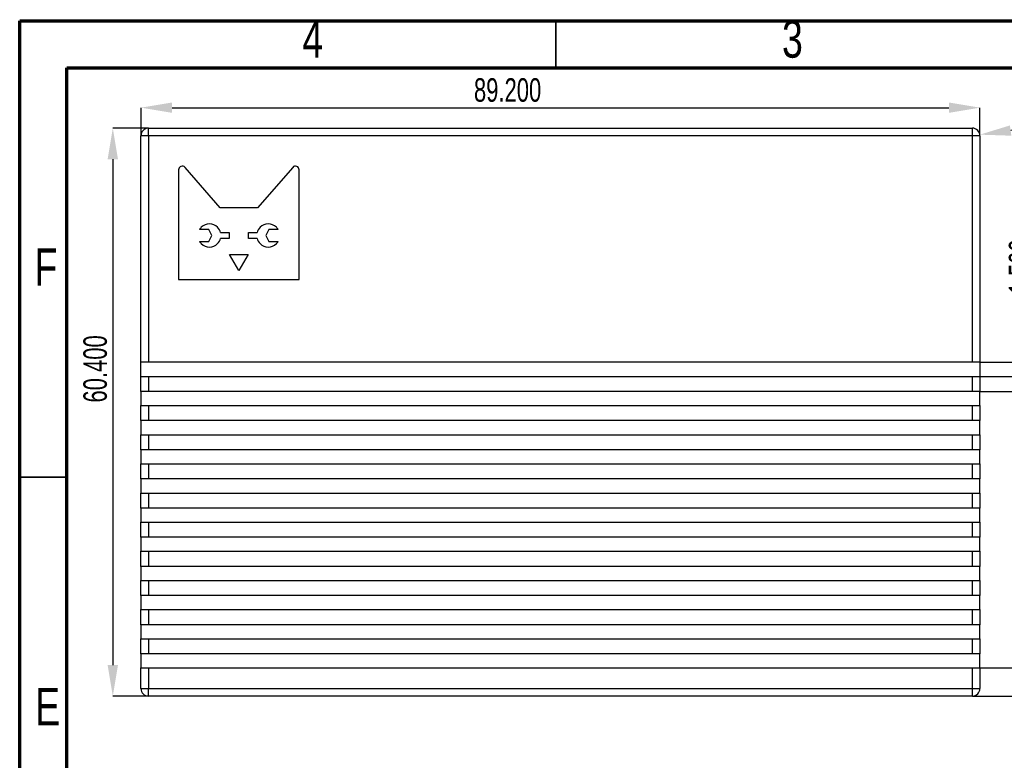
# Model space of a CAD drawing. Header units: millimetres. Extents: x 1648 to 1862, y 2200 to 2497.
# Tile 9 of 20: x 1648 to 1753, y 2418 to 2497. Entities that reach past the tile are written whole.
import ezdxf

# ---------------------------------------------------------------- set-up
doc = ezdxf.new("R2010")
doc.units = ezdxf.units.MM
doc.styles.add('SLDTEXTSTYLE1', font='TXT', dxfattribs={"width": 0.7})
doc.styles.add('SLDTEXTSTYLE3', font='TXT', dxfattribs={"width": 0.75})
doc.dimstyles.new('SLDDIMSTYLE1', dxfattribs={"dimtxt": 2.5, "dimasz": 3.302, "dimexe": 0, "dimexo": 0.0625, "dimtad": 1, "dimdec": 3, "dimrnd": 1e-09, "dimzin": 4, "dimdsep": 46, "dimtxsty": 'SLDTEXTSTYLE1', "dimsah": 1, "dimcen": 0.09, "dimadec": 0, "dimazin": 1, "dimtfac": 1, "dimtdec": 3, "dimtofl": 0, "dimtmove": 0, "dimatfit": 3, "dimfxl": 1, "dimfrac": 2, "dimtolj": 1, "dimtzin": 12, "dimarcsym": 0})
doc.dimstyles.new('SLDDIMSTYLE2', dxfattribs={"dimtxt": 2.5, "dimasz": 3.302, "dimexe": 0, "dimexo": 0.0625, "dimtad": 1, "dimdec": 3, "dimrnd": 1e-09, "dimzin": 4, "dimdsep": 46, "dimtxsty": 'SLDTEXTSTYLE1', "dimsah": 1, "dimcen": 0.09, "dimadec": 0, "dimazin": 1, "dimtfac": 1, "dimtdec": 3, "dimtmove": 0, "dimatfit": 0, "dimfxl": 1, "dimfrac": 2, "dimtolj": 1, "dimtzin": 12, "dimarcsym": 0})
doc.dimstyles.new('SLDDIMSTYLE3', dxfattribs={"dimtxt": 2.5, "dimasz": 3.302, "dimexe": 0, "dimexo": 0.0625, "dimtad": 1, "dimdec": 3, "dimrnd": 1e-09, "dimzin": 0, "dimdsep": 46, "dimtxsty": 'SLDTEXTSTYLE1', "dimsah": 1, "dimcen": 0, "dimadec": 0, "dimazin": 0, "dimtfac": 1, "dimtdec": 3, "dimtofl": 0, "dimtmove": 0, "dimatfit": 3, "dimfxl": 1, "dimfrac": 2, "dimtolj": 1, "dimtzin": 12, "dimarcsym": 0})

# ---------------------------------------------------------------- blocks, each defined once
blk = doc.blocks.new('*D71')
at = {"color": 0, "linetype": 'Continuous', "lineweight": -2, "transparency": 16777216}
for p, q in [((1661.18, 2484.38), (1661.18, 2487.3)), ((1664.48, 2487.3), (1747.08, 2487.3)), ((1750.38, 2484.38), (1750.38, 2487.3))]:
    blk.add_line(p, q, dxfattribs=at)
at = {"color": 0, "linetype": 'Continuous', "transparency": 16777216}
for points in [[(1664.48, 2487.85), (1664.48, 2486.75), (1661.18, 2487.3)], [(1747.08, 2487.85), (1747.08, 2486.75), (1750.38, 2487.3)]]:
    blk.add_solid(points, dxfattribs=at)
at = {"layer": 'Defpoints', "color": 0, "linetype": 'Continuous', "transparency": 16777216}
for p in [(1750.38, 2487.3), (1661.18, 2484.32), (1750.38, 2484.32)]:
    blk.add_point(p, dxfattribs=at)
at = {"color": 0, "linetype": 'Continuous', "lineweight": 18, "transparency": 16777216, "insert": (1700.16, 2490.43), "char_height": 2.5, "attachment_point": 2, "style": 'SLDTEXTSTYLE1'}
blk.add_mtext('\\A1;89.200', dxfattribs=at)
blk = doc.blocks.new('*D72')
at = {"color": 0, "linetype": 'Continuous', "lineweight": -2, "transparency": 16777216}
for p, q in [((1661.92, 2485.12), (1658.18, 2485.12)), ((1658.18, 2481.82), (1658.18, 2428.02)), ((1661.92, 2424.72), (1658.18, 2424.72))]:
    blk.add_line(p, q, dxfattribs=at)
at = {"color": 0, "linetype": 'Continuous', "transparency": 16777216}
for points in [[(1657.63, 2481.82), (1658.73, 2481.82), (1658.18, 2485.12)], [(1657.63, 2428.02), (1658.73, 2428.02), (1658.18, 2424.72)]]:
    blk.add_solid(points, dxfattribs=at)
at = {"layer": 'Defpoints', "color": 0, "linetype": 'Continuous', "transparency": 16777216}
for p in [(1661.98, 2485.12), (1658.18, 2424.72), (1661.98, 2424.72)]:
    blk.add_point(p, dxfattribs=at)
at = {"color": 0, "linetype": 'Continuous', "lineweight": 18, "transparency": 16777216, "insert": (1655.05, 2459.52), "char_height": 2.5, "attachment_point": 2, "rotation": 90, "style": 'SLDTEXTSTYLE1'}
blk.add_mtext('\\A1;60.400', dxfattribs=at)
blk = doc.blocks.new('*D73')
at = {"color": 0, "linetype": 'Continuous', "lineweight": -2, "transparency": 16777216}
for p, q in [((1756.57, 2463.52), (1756.57, 2473.91)), ((1750.44, 2460.22), (1756.57, 2460.22)), ((1756.57, 2458.72), (1756.57, 2460.22)), ((1750.44, 2458.72), (1756.57, 2458.72)), ((1756.57, 2455.42), (1756.57, 2452.12))]:
    blk.add_line(p, q, dxfattribs=at)
at = {"color": 0, "linetype": 'Continuous', "transparency": 16777216}
for points in [[(1756.02, 2463.52), (1757.12, 2463.52), (1756.57, 2460.22)], [(1756.02, 2455.42), (1757.12, 2455.42), (1756.57, 2458.72)]]:
    blk.add_solid(points, dxfattribs=at)
at = {"layer": 'Defpoints', "color": 0, "linetype": 'Continuous', "transparency": 16777216}
for p in [(1750.38, 2460.22), (1750.38, 2458.72), (1756.57, 2458.72)]:
    blk.add_point(p, dxfattribs=at)
at = {"color": 0, "linetype": 'Continuous', "lineweight": 18, "transparency": 16777216, "insert": (1753.45, 2470.37), "char_height": 2.5, "attachment_point": 2, "rotation": 90, "style": 'SLDTEXTSTYLE1'}
blk.add_mtext('\\A1;1.500', dxfattribs=at)
blk = doc.blocks.new('*D74')
at = {"color": 0, "linetype": 'Continuous', "lineweight": -2, "transparency": 16777216}
for p, q in [((1760.97, 2462.02), (1760.97, 2465.33)), ((1750.44, 2458.72), (1760.97, 2458.72)), ((1760.97, 2458.72), (1760.97, 2457.12)), ((1750.44, 2457.12), (1760.97, 2457.12)), ((1760.97, 2453.82), (1760.97, 2443.44))]:
    blk.add_line(p, q, dxfattribs=at)
at = {"color": 0, "linetype": 'Continuous', "transparency": 16777216}
for points in [[(1760.42, 2462.02), (1761.52, 2462.02), (1760.97, 2458.72)], [(1760.42, 2453.82), (1761.52, 2453.82), (1760.97, 2457.12)]]:
    blk.add_solid(points, dxfattribs=at)
at = {"layer": 'Defpoints', "color": 0, "linetype": 'Continuous', "transparency": 16777216}
for p in [(1750.38, 2458.72), (1750.38, 2457.12), (1760.97, 2457.12)]:
    blk.add_point(p, dxfattribs=at)
at = {"color": 0, "linetype": 'Continuous', "lineweight": 18, "transparency": 16777216, "insert": (1757.84, 2446.98), "char_height": 2.5, "attachment_point": 2, "rotation": 90, "style": 'SLDTEXTSTYLE1'}
blk.add_mtext('\\A1;1.600', dxfattribs=at)
blk = doc.blocks.new('*D75')
at = {"color": 0, "linetype": 'Continuous', "lineweight": -2, "transparency": 16777216}
for p, q in [((1757.87, 2431.02), (1757.87, 2441.7)), ((1750.44, 2427.72), (1757.87, 2427.72)), ((1757.87, 2424.72), (1757.87, 2427.72)), ((1749.64, 2424.72), (1757.87, 2424.72)), ((1757.87, 2421.42), (1757.87, 2418.12))]:
    blk.add_line(p, q, dxfattribs=at)
at = {"color": 0, "linetype": 'Continuous', "transparency": 16777216}
for points in [[(1757.32, 2431.02), (1758.42, 2431.02), (1757.87, 2427.72)], [(1757.32, 2421.42), (1758.42, 2421.42), (1757.87, 2424.72)]]:
    blk.add_solid(points, dxfattribs=at)
at = {"layer": 'Defpoints', "color": 0, "linetype": 'Continuous', "transparency": 16777216}
for p in [(1750.38, 2427.72), (1749.58, 2424.72), (1757.87, 2424.72)]:
    blk.add_point(p, dxfattribs=at)
at = {"color": 0, "linetype": 'Continuous', "lineweight": 18, "transparency": 16777216, "insert": (1754.75, 2438.01), "char_height": 2.5, "attachment_point": 2, "rotation": 90, "style": 'SLDTEXTSTYLE1'}
blk.add_mtext('\\A1;3.000', dxfattribs=at)
blk = doc.blocks.new('*D76')
at = {"color": 0, "linetype": 'Continuous', "lineweight": -2, "transparency": 16777216}
blk.add_line((1768.47, 2486.85), (1753.65, 2484.87), dxfattribs=at)
at = {"color": 0, "linetype": 'Continuous', "transparency": 16777216}
blk.add_solid([(1753.57, 2485.41), (1753.72, 2484.32), (1750.37, 2484.43)], dxfattribs=at)
at = {"layer": 'Defpoints', "color": 0, "linetype": 'Continuous', "transparency": 16777216}
for p in [(1750.37, 2484.43), (1749.58, 2484.32)]:
    blk.add_point(p, dxfattribs=at)
at = {"color": 0, "linetype": 'Continuous', "lineweight": 18, "transparency": 16777216, "insert": (1759.63, 2488.82), "char_height": 2.5, "attachment_point": 1, "rotation": 7.6249, "style": 'SLDTEXTSTYLE1'}
blk.add_mtext('\\A1;R0.800', dxfattribs=at)

msp = doc.modelspace()

# ---------------------------------------------------------------- linework, layer by layer
at = {"color": 0, "linetype": 'Continuous', "lineweight": 70}
for p, q in [((1648.2814, 2199.5251), (1648.2814, 2496.5251)), ((1648.2814, 2496.5251), (1862.2814, 2496.5251)), ((1653.2814, 2204.5251), (1653.2814, 2491.5251)), ((1653.2814, 2491.5251), (1857.2814, 2491.5251))]:
    msp.add_line(p, q, dxfattribs=at)
at = {"color": 0, "linetype": 'Continuous', "lineweight": 35}
for p, q in [((1705.2814, 2491.5251), (1705.2814, 2496.5251)), ((1653.2814, 2448.0251), (1648.2814, 2448.0251))]:
    msp.add_line(p, q, dxfattribs=at)
at = {"color": 0, "linetype": 'Continuous', "lineweight": 25}
for p, q in [((1661.9797, 2485.1224), (1749.5798, 2485.1224)), ((1661.9797, 2484.3224), (1661.9797, 2485.1224)), ((1749.5798, 2484.3224), (1749.5798, 2485.1224)), ((1661.9797, 2484.3224), (1661.1797, 2484.3224)), ((1661.1797, 2460.2224), (1661.1797, 2484.3224)), ((1749.5798, 2484.3224), (1661.9797, 2484.3224)), ((1661.9797, 2484.3224), (1661.9797, 2460.2224)), ((1749.5798, 2460.2224), (1749.5798, 2484.3224)), ((1750.3798, 2484.3224), (1749.5798, 2484.3224)), ((1750.3798, 2484.3224), (1750.3798, 2460.2224)), ((1661.9797, 2460.2224), (1661.1797, 2460.2224)), ((1661.1797, 2458.7224), (1661.1797, 2460.2224)), ((1749.5798, 2460.2224), (1661.9797, 2460.2224)), ((1750.3798, 2460.2224), (1749.5798, 2460.2224)), ((1750.3798, 2460.2224), (1750.3798, 2458.7224)), ((1661.1797, 2457.1224), (1661.1797, 2458.7224)), ((1661.1797, 2458.7224), (1661.9797, 2458.7224)), ((1661.9797, 2458.7224), (1661.9797, 2457.1224)), ((1661.9797, 2458.7224), (1749.5798, 2458.7224)), ((1749.5798, 2457.1224), (1749.5798, 2458.7224)), ((1749.5798, 2458.7224), (1750.3798, 2458.7224)), ((1750.3798, 2458.7224), (1750.3798, 2457.1224)), ((1661.9797, 2457.1224), (1661.1797, 2457.1224)), ((1661.1797, 2457.1224), (1661.1797, 2455.6224)), ((1749.5798, 2457.1224), (1661.9797, 2457.1224)), ((1750.3798, 2457.1224), (1749.5798, 2457.1224)), ((1750.3798, 2455.6224), (1750.3798, 2457.1224)), ((1661.1797, 2454.0224), (1661.1797, 2455.6224)), ((1661.1797, 2455.6224), (1661.9797, 2455.6224)), ((1661.9797, 2455.6224), (1661.9797, 2454.0224)), ((1661.9797, 2455.6224), (1749.5798, 2455.6224)), ((1749.5798, 2454.0224), (1749.5798, 2455.6224)), ((1749.5798, 2455.6224), (1750.3798, 2455.6224)), ((1750.3798, 2455.6224), (1750.3798, 2454.0224)), ((1661.9797, 2454.0224), (1661.1797, 2454.0224)), ((1661.1797, 2454.0224), (1661.1797, 2452.5224)), ((1749.5798, 2454.0224), (1661.9797, 2454.0224)), ((1750.3798, 2454.0224), (1749.5798, 2454.0224)), ((1750.3798, 2452.5224), (1750.3798, 2454.0224)), ((1661.1797, 2450.9224), (1661.1797, 2452.5224)), ((1661.1797, 2452.5224), (1661.9797, 2452.5224)), ((1661.9797, 2452.5224), (1661.9797, 2450.9224)), ((1661.9797, 2452.5224), (1749.5798, 2452.5224)), ((1749.5798, 2450.9224), (1749.5798, 2452.5224)), ((1749.5798, 2452.5224), (1750.3798, 2452.5224)), ((1750.3798, 2452.5224), (1750.3798, 2450.9224)), ((1661.9797, 2450.9224), (1661.1797, 2450.9224)), ((1661.1797, 2450.9224), (1661.1797, 2449.4224)), ((1749.5798, 2450.9224), (1661.9797, 2450.9224)), ((1750.3798, 2450.9224), (1749.5798, 2450.9224)), ((1750.3798, 2449.4224), (1750.3798, 2450.9224)), ((1661.1797, 2447.8224), (1661.1797, 2449.4224)), ((1661.1797, 2449.4224), (1661.9797, 2449.4224)), ((1661.9797, 2449.4224), (1661.9797, 2447.8224)), ((1661.9797, 2449.4224), (1749.5798, 2449.4224)), ((1749.5798, 2447.8224), (1749.5798, 2449.4224)), ((1749.5798, 2449.4224), (1750.3798, 2449.4224)), ((1750.3798, 2449.4224), (1750.3798, 2447.8224)), ((1661.9797, 2447.8224), (1661.1797, 2447.8224)), ((1661.1797, 2447.8224), (1661.1797, 2446.3224)), ((1749.5798, 2447.8224), (1661.9797, 2447.8224)), ((1750.3798, 2447.8224), (1749.5798, 2447.8224)), ((1750.3798, 2446.3224), (1750.3798, 2447.8224)), ((1661.1797, 2444.7225), (1661.1797, 2446.3224)), ((1661.1797, 2446.3224), (1661.9797, 2446.3224)), ((1661.9797, 2446.3224), (1661.9797, 2444.7225)), ((1661.9797, 2446.3224), (1749.5798, 2446.3224)), ((1749.5798, 2444.7225), (1749.5798, 2446.3224)), ((1749.5798, 2446.3224), (1750.3798, 2446.3224)), ((1750.3798, 2446.3224), (1750.3798, 2444.7225)), ((1661.9797, 2444.7225), (1661.1797, 2444.7225)), ((1661.1797, 2444.7225), (1661.1797, 2443.2225)), ((1749.5798, 2444.7225), (1661.9797, 2444.7225)), ((1750.3798, 2444.7225), (1749.5798, 2444.7225)), ((1750.3798, 2443.2225), (1750.3798, 2444.7225)), ((1661.1797, 2441.6225), (1661.1797, 2443.2225)), ((1661.1797, 2443.2225), (1661.9797, 2443.2225)), ((1661.9797, 2443.2225), (1661.9797, 2441.6225)), ((1661.9797, 2443.2225), (1749.5798, 2443.2225)), ((1749.5798, 2441.6225), (1749.5798, 2443.2225)), ((1749.5798, 2443.2225), (1750.3798, 2443.2225)), ((1750.3798, 2443.2225), (1750.3798, 2441.6225)), ((1661.9797, 2441.6225), (1661.1797, 2441.6225)), ((1661.1797, 2441.6225), (1661.1797, 2440.1225)), ((1749.5798, 2441.6225), (1661.9797, 2441.6225)), ((1750.3798, 2441.6225), (1749.5798, 2441.6225)), ((1750.3798, 2440.1225), (1750.3798, 2441.6225)), ((1661.1797, 2438.5225), (1661.1797, 2440.1225)), ((1661.1797, 2440.1225), (1661.9797, 2440.1225)), ((1661.9797, 2440.1225), (1661.9797, 2438.5225)), ((1661.9797, 2440.1225), (1749.5798, 2440.1225)), ((1749.5798, 2438.5225), (1749.5798, 2440.1225)), ((1749.5798, 2440.1225), (1750.3798, 2440.1225)), ((1750.3798, 2440.1225), (1750.3798, 2438.5225)), ((1661.9797, 2438.5225), (1661.1797, 2438.5225)), ((1661.1797, 2438.5225), (1661.1797, 2437.0225)), ((1749.5798, 2438.5225), (1661.9797, 2438.5225)), ((1750.3798, 2438.5225), (1749.5798, 2438.5225)), ((1750.3798, 2437.0225), (1750.3798, 2438.5225)), ((1661.1797, 2435.4225), (1661.1797, 2437.0225)), ((1661.1797, 2437.0225), (1661.9797, 2437.0225)), ((1661.9797, 2437.0225), (1661.9797, 2435.4225)), ((1661.9797, 2437.0225), (1749.5798, 2437.0225)), ((1749.5798, 2435.4225), (1749.5798, 2437.0225)), ((1749.5798, 2437.0225), (1750.3798, 2437.0225)), ((1750.3798, 2437.0225), (1750.3798, 2435.4225)), ((1661.9797, 2435.4225), (1661.1797, 2435.4225)), ((1661.1797, 2435.4225), (1661.1797, 2433.9225)), ((1749.5798, 2435.4225), (1661.9797, 2435.4225)), ((1750.3798, 2435.4225), (1749.5798, 2435.4225)), ((1750.3798, 2433.9225), (1750.3798, 2435.4225)), ((1661.1797, 2432.3225), (1661.1797, 2433.9225)), ((1661.1797, 2433.9225), (1661.9797, 2433.9225)), ((1661.9797, 2433.9225), (1661.9797, 2432.3225)), ((1661.9797, 2433.9225), (1749.5798, 2433.9225)), ((1749.5798, 2432.3225), (1749.5798, 2433.9225)), ((1749.5798, 2433.9225), (1750.3798, 2433.9225)), ((1750.3798, 2433.9225), (1750.3798, 2432.3225)), ((1661.9797, 2432.3225), (1661.1797, 2432.3225)), ((1661.1797, 2432.3225), (1661.1797, 2430.8225)), ((1749.5798, 2432.3225), (1661.9797, 2432.3225)), ((1750.3798, 2432.3225), (1749.5798, 2432.3225)), ((1750.3798, 2430.8225), (1750.3798, 2432.3225)), ((1661.1797, 2429.2225), (1661.1797, 2430.8225)), ((1661.1797, 2430.8225), (1661.9797, 2430.8225)), ((1661.9797, 2430.8225), (1661.9797, 2429.2225)), ((1661.9797, 2430.8225), (1749.5798, 2430.8225)), ((1749.5798, 2429.2225), (1749.5798, 2430.8225)), ((1749.5798, 2430.8225), (1750.3798, 2430.8225)), ((1750.3798, 2430.8225), (1750.3798, 2429.2225)), ((1661.9797, 2429.2225), (1661.1797, 2429.2225)), ((1661.1797, 2429.2225), (1661.1797, 2427.7225)), ((1749.5798, 2429.2225), (1661.9797, 2429.2225)), ((1750.3798, 2429.2225), (1749.5798, 2429.2225)), ((1750.3798, 2427.7225), (1750.3798, 2429.2225)), ((1661.1797, 2427.7225), (1661.9797, 2427.7225)), ((1661.1797, 2425.5225), (1661.1797, 2427.7225)), ((1661.9797, 2427.7225), (1661.9797, 2425.5225)), ((1661.9797, 2427.7225), (1749.5798, 2427.7225)), ((1749.5798, 2427.7225), (1750.3798, 2427.7225)), ((1749.5798, 2425.5225), (1749.5798, 2427.7225)), ((1750.3798, 2427.7225), (1750.3798, 2425.5225)), ((1661.1797, 2425.5225), (1661.9797, 2425.5225)), ((1661.9797, 2424.7225), (1661.9797, 2425.5225)), ((1661.9797, 2425.5225), (1749.5798, 2425.5225)), ((1749.5798, 2424.7225), (1661.9797, 2424.7225)), ((1749.5798, 2425.5225), (1750.3798, 2425.5225)), ((1749.5798, 2424.7225), (1749.5798, 2425.5225))]:
    msp.add_line(p, q, dxfattribs=at)
at = {"color": 0, "linetype": 'Continuous'}
for p, q in [((1665.1797, 2480.6944), (1665.1797, 2469.0384)), ((1665.1797, 2480.6944), (1665.1797, 2469.0384)), ((1669.6088, 2476.6433), (1665.8614, 2480.9495)), ((1669.6088, 2476.6433), (1665.8614, 2480.9495)), ((1677.3073, 2480.9495), (1673.5599, 2476.6433)), ((1677.3073, 2480.9495), (1673.5599, 2476.6433)), ((1677.989, 2469.0384), (1677.989, 2480.6944)), ((1677.989, 2469.0384), (1677.989, 2480.6944)), ((1673.5599, 2476.6433), (1669.6088, 2476.6433)), ((1673.5599, 2476.6433), (1669.6088, 2476.6433)), ((1668.3856, 2474.3425), (1667.4078, 2474.3425)), ((1668.3856, 2474.3425), (1667.4078, 2474.3425)), ((1668.7234, 2473.7085), (1668.3856, 2474.3425)), ((1668.7234, 2473.7085), (1668.3856, 2474.3425)), ((1669.6476, 2474.0254), (1670.5499, 2474.0254)), ((1669.6476, 2474.0254), (1670.5499, 2474.0254)), ((1670.5499, 2474.0254), (1670.5499, 2473.3917)), ((1670.5499, 2474.0254), (1670.5499, 2473.3917)), ((1672.6188, 2473.3917), (1672.6188, 2474.0254)), ((1672.6188, 2474.0254), (1673.5211, 2474.0254)), ((1672.6188, 2473.3917), (1672.6188, 2474.0254)), ((1672.6188, 2474.0254), (1673.5211, 2474.0254)), ((1674.7831, 2474.3425), (1674.4453, 2473.7085)), ((1674.7831, 2474.3425), (1674.4453, 2473.7085)), ((1675.7609, 2474.3425), (1674.7831, 2474.3425)), ((1675.7609, 2474.3425), (1674.7831, 2474.3425)), ((1667.4078, 2473.0745), (1668.3856, 2473.0745)), ((1667.4078, 2473.0745), (1668.3856, 2473.0745)), ((1668.3856, 2473.0745), (1668.7234, 2473.7085)), ((1668.3856, 2473.0745), (1668.7234, 2473.7085)), ((1670.5499, 2473.3917), (1669.6476, 2473.3917)), ((1670.5499, 2473.3917), (1669.6476, 2473.3917)), ((1673.5211, 2473.3917), (1672.6188, 2473.3917)), ((1673.5211, 2473.3917), (1672.6188, 2473.3917)), ((1674.4453, 2473.7085), (1674.7831, 2473.0745)), ((1674.4453, 2473.7085), (1674.7831, 2473.0745)), ((1674.7831, 2473.0745), (1675.7609, 2473.0745)), ((1674.7831, 2473.0745), (1675.7609, 2473.0745)), ((1670.6053, 2471.6902), (1672.5634, 2471.6902)), ((1671.5844, 2469.9944), (1670.6053, 2471.6902)), ((1670.6053, 2471.6902), (1672.5634, 2471.6902)), ((1671.5844, 2469.9944), (1670.6053, 2471.6902)), ((1672.5634, 2471.6902), (1671.5844, 2469.9944)), ((1672.5634, 2471.6902), (1671.5844, 2469.9944)), ((1665.1797, 2469.0384), (1677.989, 2469.0384)), ((1665.1797, 2469.0384), (1677.989, 2469.0384))]:
    msp.add_line(p, q, dxfattribs=at)
at = {"color": 0, "linetype": 'Continuous', "lineweight": 25}
for centre, start, end in [((1661.9797, 2484.3224), 90, 180), ((1749.5798, 2484.3224), 0, 90), ((1661.9797, 2425.5225), 180, 270), ((1749.5798, 2425.5225), 270, 0)]:
    msp.add_arc(centre, 0.8, start, end, dxfattribs=at)
at = {"color": 0, "linetype": 'Continuous'}
for centre, radius, start, end in [((1665.5676, 2480.6962), 0.3879, 40.76991, 180.262793), ((1677.601, 2480.6962), 0.3879, 359.73721, 139.230118), ((1668.4605, 2473.7097), 1.2281, 44.962884, 135.037116), ((1674.7082, 2473.7097), 1.2281, 44.962667, 135.037333), ((1668.462, 2473.7071), 1.2309, 135.003647, 148.921545), ((1668.4625, 2473.7067), 1.2315, 135.007089, 148.917923), ((1668.4651, 2473.7115), 1.2235, 14.865405, 45.053091), ((1674.7036, 2473.7115), 1.2236, 134.947386, 165.13348), ((1674.7059, 2473.7063), 1.2321, 31.090262, 44.996131), ((1668.461, 2473.7092), 1.2297, 211.071493, 225.003323), ((1668.461, 2473.7092), 1.2297, 211.071493, 225.003323), ((1668.4605, 2473.7074), 1.2281, 224.962772, 315.037228), ((1668.4652, 2473.7055), 1.2234, 314.946683, 345.138494), ((1674.7036, 2473.7055), 1.2235, 194.862387, 225.052377), ((1674.7082, 2473.7074), 1.228, 224.962424, 315.037576), ((1674.705, 2473.7114), 1.2331, 315.010846, 328.904591)]:
    msp.add_arc(centre, radius, start, end, dxfattribs=at)

# ---------------------------------------------------------------- texts
at = {"color": 0, "linetype": 'Continuous', "lineweight": 0, "char_height": 3.9687, "attachment_point": 2, "style": 'SLDTEXTSTYLE3'}
for s, insert in [('4', (1679.4468, 2496.5853)), ('3', (1730.4468, 2496.5853)), ('F', (1651.0708, 2472.3353)), ('E', (1651.2568, 2425.5853))]:
    msp.add_mtext(s, dxfattribs=dict(at, insert=insert))

# ---------------------------------------------------------------- dimensions: what is measured, and where the dimension line sits
at = {"color": 0, "linetype": 'Continuous', "lineweight": 18}
dim = msp.add_linear_dim(base=(1750.3798, 2487.3027), p1=(1661.1797, 2484.3224), p2=(1750.3798, 2484.3224), dimstyle='SLDDIMSTYLE1', dxfattribs=at)
dim.commit()
dim.dimension.update_dxf_attribs({"geometry": '*D71', "text_midpoint": (1700.1556, 2487.3027), "dimtype": 160})
dim = msp.add_radius_dim(center=(1749.5798, 2484.3224), mpoint=(1750.3728, 2484.4286), dimstyle='SLDDIMSTYLE3', dxfattribs=at)
dim.commit()
dim.dimension.update_dxf_attribs({"geometry": '*D76', "text_midpoint": (1763.9438, 2486.2453), "dimtype": 164})
for base, p1, p2, dimstyle, picture, middle in [((1658.1789, 2424.7225), (1661.9797, 2485.1224), (1661.9797, 2424.7225), 'SLDDIMSTYLE1', '*D72', (1658.1789, 2459.5205)), ((1756.5706, 2458.7224), (1750.3798, 2460.2224), (1750.3798, 2458.7224), 'SLDDIMSTYLE2', '*D73', (1756.5706, 2470.3681)), ((1760.9694, 2457.1224), (1750.3798, 2458.7224), (1750.3798, 2457.1224), 'SLDDIMSTYLE2', '*D74', (1760.9694, 2446.9767)), ((1757.8719, 2424.7225), (1750.3798, 2427.7225), (1749.5798, 2424.7225), 'SLDDIMSTYLE2', '*D75', (1757.8719, 2438.014))]:
    dim = msp.add_linear_dim(base=base, p1=p1, p2=p2, angle=90, dimstyle=dimstyle, dxfattribs=at)
    dim.commit()
    dim.dimension.update_dxf_attribs({"geometry": picture, "text_midpoint": middle, "dimtype": 160})

doc.saveas('drawing.dxf')
